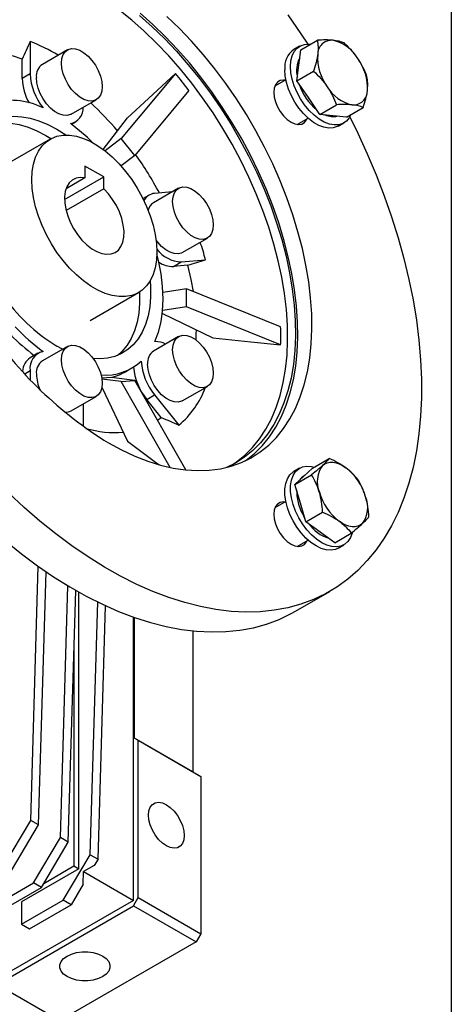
# Model space of a CAD drawing. Header units: millimetres. Extents: x 38 to 1638, y 38 to 1257.
# Tile 14 of 15: x 1541 to 1638, y 921 to 1144. Entities that reach past the tile are written whole.
import ezdxf

# ---------------------------------------------------------------- set-up
doc = ezdxf.new("R2010")
doc.units = ezdxf.units.MM
doc.header["$LTSCALE"] = 6
doc.linetypes.add('SLD-Solid', pattern=[0])
doc.layers.add('TEXT', color=140, linetype='SLD-Solid', lineweight=25)

msp = doc.modelspace()

# ---------------------------------------------------------------- linework, layer by layer
for p, q in [((1543.181, 1138.75), (1543.181, 1131.43)), ((1604.284, 1136.87), (1608.043, 1139.04)), ((1551.599, 1136.855), (1545.942, 1133.59)), ((1604.039, 1137.699), (1602.766, 1136.964)), ((1603.855, 1133.379), (1604.284, 1136.87)), ((1541.413, 1134.769), (1539.204, 1135.486)), ((1541.413, 1130.41), (1541.413, 1134.769)), ((1575.975, 1131.537), (1563.76, 1116.85)), ((1603.426, 1129.889), (1603.855, 1133.379)), ((1603.426, 1129.889), (1607.184, 1132.058)), ((1543.181, 1131.43), (1541.413, 1130.41)), ((1600.935, 1130.134), (1598.463, 1128.707)), ((1606.015, 1126.095), (1603.426, 1129.889)), ((1579.037, 1127.728), (1566.822, 1113.041)), ((1552.441, 1122.331), (1558.098, 1125.597)), ((1608.604, 1122.302), (1606.015, 1126.095)), ((1608.604, 1122.302), (1612.363, 1124.472)), ((1614.641, 1121.697), (1618.4, 1123.867)), ((1552.505, 1120.058), (1553.441, 1120.599)), ((1559.69, 1114.383), (1565.17, 1121.49)), ((1603.463, 1120.047), (1605.935, 1121.474)), ((1611.623, 1121.999), (1608.604, 1122.302)), ((1614.641, 1121.697), (1611.623, 1121.999)), ((1612.765, 1119.644), (1614.038, 1120.378)), ((1547.677, 1116.702), (1536.717, 1110.374)), ((1563.76, 1116.85), (1560.118, 1114.057)), ((1566.822, 1113.041), (1563.76, 1116.85)), ((1566.822, 1113.041), (1563.717, 1110.66)), ((1559.798, 1108.199), (1555.555, 1110.649)), ((1555.555, 1110.649), (1555.555, 1107.965)), ((1550.961, 1103.098), (1559.798, 1108.199)), ((1555.555, 1107.965), (1551.303, 1105.511)), ((1559.798, 1105.516), (1559.798, 1108.199)), ((1559.798, 1105.516), (1551.303, 1100.612)), ((1576.706, 1105.622), (1571.049, 1102.356)), ((1570.049, 1104.089), (1568.676, 1103.296)), ((1575.342, 1104.835), (1571.293, 1104.473)), ((1577.548, 1091.098), (1583.205, 1094.363)), ((1577.304, 1088.982), (1582.794, 1089.472)), ((1575.536, 1087.961), (1577.304, 1088.982)), ((1578.806, 1088.253), (1575.536, 1087.961)), ((1578.5, 1082.941), (1573.191, 1082.12)), ((1599.746, 1074.353), (1578.5, 1082.941)), ((1578.5, 1078.858), (1578.5, 1082.941)), ((1556.716, 1075.732), (1567.676, 1082.06)), ((1578.5, 1078.858), (1573.117, 1078.026)), ((1599.746, 1070.271), (1578.5, 1078.858)), ((1573.049, 1077.349), (1584.436, 1071.833)), ((1576.706, 1072.144), (1571.049, 1068.878)), ((1551.599, 1069.899), (1545.942, 1066.633)), ((1550.511, 1069.271), (1549.191, 1069.986)), ((1544.942, 1068.365), (1543.174, 1067.345)), ((1564.417, 1064.025), (1566.185, 1065.045)), ((1541.947, 1063.761), (1543.181, 1064.474)), ((1543.181, 1064.474), (1543.181, 1062.43)), ((1561.517, 1062.929), (1559.351, 1062.735)), ((1566.822, 1062.242), (1561.517, 1062.929)), ((1559.372, 1060.722), (1565.17, 1048.503)), ((1563.76, 1061.969), (1559.381, 1062.535)), ((1563.76, 1061.969), (1566.822, 1062.242)), ((1574.8, 1042.595), (1563.76, 1061.969)), ((1578.334, 1042.04), (1566.822, 1062.242)), ((1577.548, 1057.62), (1583.205, 1060.885)), ((1552.441, 1055.375), (1558.098, 1058.64)), ((1569.526, 1057.953), (1571.293, 1058.973)), ((1571.293, 1058.973), (1576.783, 1052.144)), ((1555.202, 1051.812), (1555.202, 1056.968)), ((1572.795, 1053.885), (1569.526, 1057.953)), ((1571.939, 1053.262), (1572.795, 1053.885)), ((1606.968, 1042.427), (1610.727, 1044.597)), ((1604.039, 1042.431), (1602.766, 1041.697)), ((1602.987, 1038.745), (1606.746, 1040.915)), ((1602.987, 1038.745), (1604.978, 1040.586)), ((1604.978, 1040.586), (1606.968, 1042.427)), ((1605.202, 1040.794), (1605.039, 1040.699)), ((1604.234, 1034.54), (1602.987, 1038.745)), ((1600.935, 1034.866), (1598.463, 1033.439)), ((1605.481, 1030.334), (1604.234, 1034.54)), ((1605.481, 1030.334), (1609.24, 1032.504)), ((1608.719, 1027.969), (1605.481, 1030.334)), ((1611.957, 1025.605), (1608.719, 1027.969)), ((1611.957, 1025.605), (1615.715, 1027.774)), ((1603.463, 1024.779), (1605.935, 1026.206)), ((1612.765, 1024.376), (1614.038, 1025.11)), ((1543.305, 962.917), (1545.01, 1020.266)), ((1545.073, 961.896), (1546.772, 1019.041)), ((1550.023, 959.039), (1551.712, 1015.878)), ((1551.791, 958.018), (1553.48, 1014.844)), ((1554.141, 951.999), (1554.141, 1014.47)), ((1603.076, 1010.122), (1610.855, 1014.613)), ((1556.74, 955.161), (1558.436, 1012.216)), ((1558.508, 954.141), (1560.209, 1011.374)), ((1566.516, 944.854), (1566.516, 1008.805)), ((1566.586, 1008.78), (1566.586, 981.558)), ((1566.728, 981.476), (1566.728, 1008.73)), ((1579.951, 1005.687), (1579.951, 973.843)), ((1553.08, 1001.417), (1553.08, 952.611)), ((1566.586, 981.558), (1567.576, 980.986)), ((1566.586, 981.558), (1566.728, 981.476)), ((1579.951, 973.843), (1566.728, 981.476)), ((1567.576, 945.466), (1567.576, 980.986)), ((1567.576, 980.986), (1581.725, 972.818)), ((1579.951, 973.843), (1581.379, 973.018)), ((1581.379, 973.018), (1581.725, 972.818)), ((1581.725, 972.818), (1581.725, 937.298)), ((1537.239, 952.65), (1543.305, 962.917)), ((1545.073, 961.896), (1543.305, 962.917)), ((1539.007, 951.629), (1545.073, 961.896)), ((1543.956, 948.772), (1550.023, 959.039)), ((1551.791, 958.018), (1550.023, 959.039)), ((1545.724, 947.751), (1551.791, 958.018)), ((1550.674, 944.894), (1556.74, 955.161)), ((1556.74, 955.161), (1558.508, 954.141)), ((1558.508, 954.141), (1557.677, 952.733)), ((1554.141, 951.999), (1541.236, 944.549)), ((1546.274, 948.682), (1553.08, 952.611)), ((1553.08, 952.611), (1554.141, 951.999)), ((1557.677, 952.733), (1555.231, 951.37)), ((1555.187, 948.521), (1555.231, 951.37)), ((1555.231, 951.37), (1566.516, 944.854)), ((1443.764, 890.932), (1543.956, 948.772)), ((1445.532, 889.912), (1545.724, 947.751)), ((1545.724, 947.751), (1543.956, 948.772)), ((1555.187, 948.521), (1552.442, 943.873)), ((1566.516, 944.854), (1534.696, 926.485)), ((1541.236, 939.446), (1550.674, 944.894)), ((1552.442, 943.873), (1550.674, 944.894)), ((1566.516, 943.629), (1567.576, 945.466)), ((1567.576, 945.466), (1581.725, 937.298)), ((1535.756, 925.872), (1566.516, 943.629)), ((1541.236, 944.549), (1541.236, 939.446)), ((1543.004, 938.425), (1552.442, 943.873)), ((1566.516, 943.629), (1580.665, 935.461)), ((1541.236, 939.446), (1543.004, 938.425)), ((1581.725, 937.298), (1580.665, 935.461)), ((1580.665, 935.461), (1549.906, 917.704)), ((1535.756, 925.872), (1549.906, 917.704))]:
    msp.add_line(p, q)
at = {"flags": 128}
for points in [[(1588.903, 1043.248), (1589.802, 1043.858), (1591.689, 1045.375), (1593.427, 1047.115), (1595.006, 1049.069), (1596.422, 1051.23), (1597.668, 1053.589), (1598.739, 1056.136), (1599.63, 1058.86), (1600.338, 1061.749), (1600.859, 1064.792), (1601.192, 1067.976), (1601.335, 1071.287), (1601.287, 1074.712), (1601.049, 1078.236), (1600.622, 1081.844), (1600.007, 1085.522), (1599.207, 1089.253), (1598.226, 1093.023), (1597.067, 1096.815), (1595.735, 1100.613), (1594.237, 1104.402), (1592.577, 1108.166), (1590.764, 1111.889), (1588.805, 1115.555), (1586.707, 1119.148), (1584.481, 1122.655), (1582.135, 1126.06), (1579.678, 1129.348), (1577.122, 1132.506), (1574.477, 1135.522), (1571.754, 1138.381), (1568.965, 1141.073), (1566.121, 1143.585), (1563.234, 1145.908)], [(1591.726, 1044.073), (1591.966, 1044.242), (1593.875, 1045.777), (1595.632, 1047.537), (1597.23, 1049.514), (1598.663, 1051.701), (1599.923, 1054.087), (1601.006, 1056.663), (1601.908, 1059.419), (1602.624, 1062.342), (1603.151, 1065.421), (1603.488, 1068.642), (1603.633, 1071.991), (1603.584, 1075.456), (1603.344, 1079.021), (1602.911, 1082.672), (1602.289, 1086.392), (1601.48, 1090.167), (1600.487, 1093.981), (1599.315, 1097.817), (1597.968, 1101.66), (1596.452, 1105.493), (1594.773, 1109.301), (1592.939, 1113.067), (1590.956, 1116.776), (1588.835, 1120.411), (1586.582, 1123.959), (1584.208, 1127.403), (1581.723, 1130.73), (1579.138, 1133.926), (1576.462, 1136.976), (1573.707, 1139.869), (1570.885, 1142.592), (1568.008, 1145.134)], [(1560.859, 1048.142), (1563.834, 1046.536), (1566.796, 1045.159), (1569.734, 1044.018), (1572.635, 1043.116), (1575.486, 1042.458), (1578.275, 1042.046), (1580.992, 1041.883), (1583.624, 1041.968), (1586.161, 1042.302), (1588.592, 1042.883), (1590.906, 1043.709), (1593.094, 1044.776), (1595.148, 1046.079), (1597.057, 1047.614), (1598.814, 1049.374), (1600.412, 1051.351), (1601.845, 1053.538), (1603.105, 1055.924), (1604.188, 1058.5), (1605.09, 1061.256), (1605.806, 1064.179), (1606.333, 1067.258), (1606.67, 1070.478), (1606.815, 1073.828), (1606.766, 1077.293), (1606.526, 1080.858), (1606.093, 1084.509), (1605.471, 1088.229), (1604.662, 1092.004), (1603.669, 1095.818), (1602.497, 1099.654), (1601.15, 1103.497), (1599.634, 1107.33), (1597.955, 1111.138), (1596.121, 1114.904), (1594.138, 1118.613), (1592.017, 1122.248), (1589.764, 1125.796), (1587.39, 1129.24), (1584.905, 1132.567), (1582.32, 1135.763), (1579.644, 1138.813), (1576.889, 1141.706), (1574.067, 1144.429)], [(1567.889, 1144.606), (1570.733, 1142.093), (1573.522, 1139.402), (1576.245, 1136.542), (1578.89, 1133.527), (1581.446, 1130.368), (1583.902, 1127.08), (1586.249, 1123.675), (1588.475, 1120.169), (1590.572, 1116.575), (1592.532, 1112.909), (1594.345, 1109.187), (1596.004, 1105.423), (1597.503, 1101.634), (1598.834, 1097.835), (1599.993, 1094.043), (1600.975, 1090.273), (1601.775, 1086.542), (1602.389, 1082.864), (1602.817, 1079.256), (1603.055, 1075.732), (1603.102, 1072.307), (1602.959, 1068.996), (1602.627, 1065.812), (1602.105, 1062.769), (1601.398, 1059.88), (1600.506, 1057.156), (1599.436, 1054.61), (1598.19, 1052.251), (1596.774, 1050.09), (1595.194, 1048.135), (1593.457, 1046.396), (1591.57, 1044.879), (1589.541, 1043.59), (1587.505, 1042.589)], [(1601.375, 1144.749), (1604.328, 1140.525), (1605.896, 1138.168)], [(1550.252, 1133.879), (1550.352, 1134.925), (1550.649, 1135.809), (1551.13, 1136.492), (1551.773, 1136.946), (1552.55, 1137.149), (1553.428, 1137.094), (1554.368, 1136.782), (1555.329, 1136.227), (1556.269, 1135.454), (1557.146, 1134.496), (1557.924, 1133.395), (1558.567, 1132.199), (1559.047, 1130.961), (1559.344, 1129.734), (1559.444, 1128.573), (1559.344, 1127.527), (1559.047, 1126.643), (1558.567, 1125.96), (1557.924, 1125.506), (1557.146, 1125.303), (1556.269, 1125.358), (1555.329, 1125.67), (1554.368, 1126.225), (1553.428, 1126.998), (1552.55, 1127.956), (1551.773, 1129.057), (1551.13, 1130.253), (1550.649, 1131.491), (1550.352, 1132.718), (1550.252, 1133.879)], [(1601.967, 1133.121), (1602.064, 1134.409), (1602.35, 1135.551), (1602.819, 1136.515), (1603.458, 1137.275), (1604.249, 1137.811), (1605.171, 1138.107), (1606.198, 1138.156), (1606.465, 1138.13)], [(1575.975, 1131.537), (1569.924, 1125.911), (1565.17, 1121.49)], [(1612.765, 1119.644), (1612.555, 1119.532), (1611.633, 1119.236), (1610.606, 1119.187), (1609.501, 1119.386), (1608.349, 1119.829), (1607.182, 1120.504), (1606.03, 1121.391), (1604.925, 1122.466), (1603.898, 1123.701), (1602.976, 1125.061), (1602.185, 1126.51), (1601.547, 1128.008), (1601.078, 1129.514), (1600.791, 1130.986), (1600.694, 1132.386)], [(1615.624, 1122.264), (1615.257, 1121.562), (1614.618, 1120.802), (1613.827, 1120.267), (1612.906, 1119.97), (1611.879, 1119.921), (1610.774, 1120.121), (1609.622, 1120.564), (1608.454, 1121.238), (1607.302, 1122.125), (1606.198, 1123.201), (1605.171, 1124.436), (1604.249, 1125.796), (1603.458, 1127.245), (1602.819, 1128.743), (1602.35, 1130.248), (1602.064, 1131.721), (1601.967, 1133.121)], [(1552.441, 1122.331), (1552.267, 1122.241), (1551.489, 1122.037), (1550.612, 1122.093), (1549.672, 1122.405), (1548.711, 1122.959), (1547.771, 1123.732), (1546.893, 1124.691), (1546.116, 1125.791), (1545.473, 1126.987), (1544.993, 1128.225), (1544.696, 1129.452), (1544.595, 1130.614)], [(1600.755, 1130.03), (1600.421, 1130.059), (1599.684, 1129.949), (1599.068, 1129.594), (1598.605, 1129.01), (1598.317, 1128.227), (1598.22, 1127.283)], [(1598.22, 1127.283), (1598.317, 1126.228), (1598.605, 1125.113), (1599.068, 1123.994), (1599.684, 1122.927), (1600.421, 1121.966), (1601.243, 1121.16), (1602.109, 1120.547), (1602.974, 1120.16), (1603.796, 1120.018), (1604.533, 1120.127), (1605.149, 1120.483), (1605.613, 1121.067), (1605.754, 1121.37)], [(1528.446, 1101.343), (1528.194, 1103.117), (1528.002, 1105.549), (1528.002, 1107.88), (1528.194, 1110.09), (1528.576, 1112.158), (1529.145, 1114.067), (1529.895, 1115.798), (1530.82, 1117.336), (1531.912, 1118.667), (1533.16, 1119.779), (1534.553, 1120.662), (1536.078, 1121.308), (1537.723, 1121.71), (1539.471, 1121.867), (1541.307, 1121.775), (1543.215, 1121.436), (1545.177, 1120.853), (1547.175, 1120.032), (1549.191, 1118.978), (1551.208, 1117.703), (1551.302, 1117.638)], [(1533.006, 1119.661), (1533.603, 1119.879), (1535.248, 1120.282), (1536.996, 1120.438), (1538.832, 1120.346), (1540.74, 1120.008), (1542.702, 1119.425), (1544.7, 1118.603), (1546.717, 1117.55), (1547.885, 1116.838)], [(1615.373, 1121.753), (1617.189, 1118.055), (1619.332, 1113.376), (1621.317, 1108.663), (1623.139, 1103.931), (1624.793, 1099.191), (1626.274, 1094.457), (1627.58, 1089.74), (1628.705, 1085.055), (1629.648, 1080.414), (1630.405, 1075.828), (1630.974, 1071.311), (1631.355, 1066.875), (1631.546, 1062.531), (1631.546, 1058.291), (1631.355, 1054.167), (1630.974, 1050.17), (1630.405, 1046.311), (1629.648, 1042.599), (1628.705, 1039.046), (1627.58, 1035.66), (1626.274, 1032.451), (1624.793, 1029.428), (1623.139, 1026.597), (1621.317, 1023.968), (1619.332, 1021.548), (1617.189, 1019.342), (1614.895, 1017.357), (1612.455, 1015.597), (1609.876, 1014.069), (1607.164, 1012.776), (1604.328, 1011.721), (1601.375, 1010.907), (1598.312, 1010.337), (1595.149, 1010.012), (1591.893, 1009.932), (1588.553, 1010.099), (1585.139, 1010.511), (1581.659, 1011.168), (1578.123, 1012.068), (1574.541, 1013.208), (1570.922, 1014.585), (1567.275, 1016.196), (1563.612, 1018.036), (1559.941, 1020.1), (1556.272, 1022.383), (1552.616, 1024.879), (1548.982, 1027.58), (1545.38, 1030.48), (1541.82, 1033.57), (1538.311, 1036.843)], [(1611.198, 1121.754), (1610.201, 1121.975), (1609.635, 1122.199)], [(1612.586, 1121.903), (1612.122, 1121.782), (1611.198, 1121.754)], [(1543.535, 1107.545), (1543.63, 1109.385), (1543.916, 1111.091), (1544.387, 1112.638), (1545.039, 1114.006), (1545.861, 1115.176), (1546.843, 1116.132), (1547.972, 1116.862), (1549.232, 1117.355), (1550.606, 1117.606), (1552.075, 1117.609), (1553.621, 1117.367), (1555.221, 1116.881), (1556.854, 1116.158), (1558.499, 1115.209), (1560.132, 1114.046), (1561.733, 1112.684), (1563.278, 1111.142), (1564.748, 1109.441), (1566.122, 1107.605), (1567.382, 1105.657), (1568.51, 1103.624), (1569.492, 1101.534), (1570.315, 1099.414), (1570.966, 1097.294), (1571.438, 1095.203), (1571.723, 1093.168), (1571.819, 1091.217), (1571.723, 1089.376), (1571.438, 1087.67), (1570.966, 1086.123), (1570.315, 1084.756), (1569.492, 1083.586), (1568.51, 1082.629), (1567.382, 1081.899), (1566.122, 1081.406), (1564.748, 1081.156), (1563.278, 1081.152), (1561.733, 1081.394), (1560.132, 1081.88), (1558.499, 1082.603), (1556.854, 1083.552), (1555.221, 1084.716), (1553.621, 1086.077), (1552.075, 1087.619), (1550.606, 1089.32), (1549.232, 1091.157), (1547.972, 1093.105), (1546.843, 1095.137), (1545.861, 1097.228), (1545.039, 1099.347), (1544.387, 1101.467), (1543.916, 1103.558), (1543.63, 1105.594), (1543.535, 1107.545)], [(1555.555, 1107.965), (1554.502, 1108.049), (1553.541, 1107.881), (1552.701, 1107.465), (1552.006, 1106.813), (1551.476, 1105.944), (1551.127, 1104.884), (1550.969, 1103.664), (1551.006, 1102.319), (1551.237, 1100.888), (1551.657, 1099.414), (1552.251, 1097.938), (1553.004, 1096.504), (1553.893, 1095.155), (1554.893, 1093.928), (1555.973, 1092.86), (1557.103, 1091.983), (1558.25, 1091.321), (1559.38, 1090.894), (1560.461, 1090.714), (1561.46, 1090.787), (1562.349, 1091.11), (1563.102, 1091.674), (1563.697, 1092.463), (1564.116, 1093.454), (1564.348, 1094.617), (1564.385, 1095.919), (1564.226, 1097.322), (1563.877, 1098.785), (1563.347, 1100.265), (1562.652, 1101.72), (1561.812, 1103.106), (1560.851, 1104.384), (1559.798, 1105.516)], [(1575.359, 1102.646), (1575.46, 1103.692), (1575.757, 1104.575), (1576.237, 1105.259), (1576.88, 1105.712), (1577.657, 1105.916), (1578.535, 1105.86), (1579.475, 1105.549), (1580.436, 1104.994), (1581.376, 1104.221), (1582.254, 1103.263), (1583.031, 1102.162), (1583.674, 1100.966), (1584.154, 1099.728), (1584.451, 1098.501), (1584.552, 1097.339), (1584.451, 1096.294), (1584.154, 1095.41), (1583.674, 1094.726), (1583.031, 1094.273), (1582.254, 1094.07), (1581.376, 1094.125), (1580.436, 1094.437), (1579.475, 1094.992), (1578.535, 1095.765), (1577.657, 1096.723), (1576.88, 1097.824), (1576.237, 1099.02), (1575.757, 1100.258), (1575.46, 1101.485), (1575.359, 1102.646)], [(1577.548, 1091.098), (1577.374, 1091.007), (1576.597, 1090.804), (1575.719, 1090.859), (1574.779, 1091.171), (1573.818, 1091.726), (1572.878, 1092.499), (1572.001, 1093.457), (1571.636, 1093.938)], [(1571.378, 1071.001), (1572.18, 1073.114), (1572.759, 1075.434), (1573.109, 1077.94), (1573.226, 1080.607), (1573.109, 1083.409), (1572.759, 1086.319), (1572.18, 1089.308), (1571.814, 1090.795)], [(1580.065, 1082.309), (1579.564, 1085.025), (1578.806, 1088.253)], [(1570.3, 1084.73), (1570.381, 1083.415), (1570.381, 1081.084), (1570.189, 1078.874), (1569.807, 1076.806), (1569.238, 1074.898), (1568.488, 1073.167), (1567.563, 1071.629), (1566.471, 1070.298), (1565.223, 1069.186), (1563.83, 1068.303), (1562.305, 1067.657), (1560.66, 1067.254), (1558.912, 1067.098), (1557.444, 1067.152)], [(1567.898, 1082.172), (1567.906, 1081.987), (1567.906, 1079.656), (1567.714, 1077.446), (1567.332, 1075.377), (1566.763, 1073.469), (1566.013, 1071.738), (1565.088, 1070.2), (1563.996, 1068.869), (1562.902, 1067.875)], [(1575.359, 1069.168), (1575.46, 1070.213), (1575.757, 1071.097), (1576.237, 1071.781), (1576.88, 1072.234), (1577.657, 1072.438), (1578.535, 1072.382), (1579.475, 1072.07), (1580.436, 1071.516), (1581.376, 1070.742), (1582.254, 1069.784), (1583.031, 1068.683), (1583.674, 1067.488), (1584.154, 1066.249), (1584.451, 1065.023), (1584.552, 1063.861), (1584.451, 1062.816), (1584.154, 1061.932), (1583.674, 1061.248), (1583.031, 1060.795), (1582.254, 1060.591), (1581.376, 1060.647), (1580.436, 1060.959), (1579.475, 1061.513), (1578.535, 1062.287), (1577.657, 1063.245), (1576.88, 1064.346), (1576.237, 1065.541), (1575.757, 1066.78), (1575.46, 1068.006), (1575.359, 1069.168)], [(1580.641, 1071.367), (1580.713, 1072.782), (1580.733, 1073.627)], [(1584.436, 1071.833), (1593.01, 1070.958), (1599.746, 1070.271)], [(1550.252, 1066.923), (1550.352, 1067.968), (1550.649, 1068.852), (1551.13, 1069.536), (1551.773, 1069.989), (1552.55, 1070.193), (1553.428, 1070.137), (1554.368, 1069.825), (1555.329, 1069.271), (1556.269, 1068.497), (1557.146, 1067.539), (1557.924, 1066.438), (1558.567, 1065.243), (1559.047, 1064.004), (1559.344, 1062.778), (1559.444, 1061.616), (1559.344, 1060.571), (1559.047, 1059.687), (1558.567, 1059.003), (1557.924, 1058.55), (1557.146, 1058.346), (1556.269, 1058.402), (1555.329, 1058.714), (1554.368, 1059.269), (1553.428, 1060.042), (1552.55, 1061), (1551.773, 1062.101), (1551.13, 1063.297), (1550.649, 1064.535), (1550.352, 1065.761), (1550.252, 1066.923)], [(1577.548, 1057.62), (1577.374, 1057.529), (1576.597, 1057.326), (1575.719, 1057.381), (1574.779, 1057.693), (1573.818, 1058.248), (1572.878, 1059.021), (1572.001, 1059.979), (1571.223, 1061.08), (1570.58, 1062.276), (1570.1, 1063.514), (1569.803, 1064.741), (1569.702, 1065.902)], [(1564.417, 1064.025), (1563.289, 1063.455), (1561.731, 1062.901)], [(1565.17, 1048.503), (1571.221, 1044.039), (1572.341, 1043.213)], [(1615.88, 1027.757), (1615.514, 1026.753), (1614.958, 1025.887), (1614.241, 1025.237), (1613.381, 1024.82), (1612.404, 1024.647), (1611.334, 1024.722), (1610.202, 1025.045), (1609.038, 1025.605), (1607.874, 1026.389), (1606.742, 1027.373), (1605.673, 1028.532), (1604.695, 1029.834), (1603.836, 1031.244), (1603.119, 1032.722), (1602.563, 1034.229), (1602.184, 1035.723), (1601.991, 1037.165), (1601.991, 1038.513), (1602.184, 1039.732), (1602.563, 1040.789), (1603.119, 1041.654), (1603.836, 1042.304), (1604.695, 1042.722), (1605.673, 1042.895), (1606.742, 1042.819), (1607.381, 1042.665)], [(1609.242, 1043.048), (1609.73, 1043.407), (1610.287, 1043.649), (1610.902, 1043.768), (1611.566, 1043.762), (1612.267, 1043.631), (1612.993, 1043.378), (1613.732, 1043.007), (1614.47, 1042.524)], [(1612.765, 1024.376), (1612.109, 1024.085), (1611.131, 1023.912), (1610.061, 1023.988), (1608.929, 1024.31), (1607.766, 1024.871), (1606.602, 1025.654), (1605.47, 1026.638), (1604.4, 1027.798), (1603.422, 1029.1), (1602.563, 1030.509), (1601.846, 1031.987), (1601.29, 1033.494), (1600.911, 1034.989), (1600.719, 1036.43), (1600.719, 1037.778), (1600.911, 1038.998), (1601.29, 1040.054), (1601.846, 1040.919), (1602.563, 1041.57), (1602.766, 1041.697)], [(1600.755, 1034.762), (1600.421, 1034.791), (1599.684, 1034.681), (1599.068, 1034.326), (1598.605, 1033.742), (1598.317, 1032.959), (1598.22, 1032.016)], [(1598.22, 1032.016), (1598.317, 1030.96), (1598.605, 1029.845), (1599.068, 1028.726), (1599.684, 1027.659), (1600.421, 1026.698), (1601.243, 1025.892), (1602.109, 1025.279), (1602.974, 1024.892), (1603.796, 1024.75), (1604.533, 1024.859), (1605.149, 1025.215), (1605.613, 1025.799), (1605.754, 1026.102)], [(1618.211, 1029.907), (1617.723, 1029.547), (1617.166, 1029.306), (1616.55, 1029.187), (1615.886, 1029.193), (1615.186, 1029.324), (1614.46, 1029.577), (1613.721, 1029.948), (1612.983, 1030.431)], [(1537.602, 1025.989), (1541.204, 1023.09), (1544.838, 1020.388), (1548.494, 1017.893), (1552.163, 1015.61), (1555.834, 1013.546), (1559.497, 1011.706), (1563.144, 1010.095), (1566.763, 1008.718), (1570.345, 1007.578), (1573.881, 1006.678), (1577.361, 1006.021), (1580.775, 1005.609), (1584.115, 1005.442), (1587.371, 1005.521), (1590.534, 1005.847), (1593.597, 1006.417), (1596.55, 1007.231), (1599.386, 1008.286), (1602.097, 1009.579), (1603.076, 1010.122)], [(1573.94, 957.152), (1573.045, 957.785), (1572.194, 958.62), (1571.432, 959.614), (1570.794, 960.717), (1570.315, 961.875), (1570.018, 963.028), (1569.917, 964.121), (1570.018, 965.096), (1570.315, 965.906), (1570.794, 966.511), (1571.432, 966.879), (1572.194, 966.992), (1573.045, 966.844), (1573.94, 966.444), (1574.835, 965.811), (1575.686, 964.976), (1576.449, 963.982), (1577.086, 962.879), (1577.565, 961.721), (1577.863, 960.567), (1577.964, 959.475), (1577.863, 958.5), (1577.565, 957.689), (1577.086, 957.085), (1576.449, 956.717), (1575.686, 956.604), (1574.835, 956.751), (1573.94, 957.152)], [(1559.579, 927.632), (1558.583, 927.173), (1557.435, 926.854), (1556.192, 926.69), (1554.918, 926.69), (1553.676, 926.854), (1552.528, 927.173), (1551.532, 927.632), (1550.737, 928.207), (1550.185, 928.87), (1549.901, 929.587), (1549.901, 930.322), (1550.185, 931.039), (1550.737, 931.702), (1551.532, 932.277), (1552.528, 932.736), (1553.676, 933.055), (1554.918, 933.219), (1556.192, 933.219), (1557.435, 933.055), (1558.583, 932.736), (1559.579, 932.277), (1560.373, 931.702), (1560.926, 931.039), (1561.21, 930.322), (1561.21, 929.587), (1560.926, 928.87), (1560.373, 928.207), (1559.579, 927.632)]]:
    msp.add_lwpolyline(points, dxfattribs=at)
for centre, radius, start, end in [((1527.909, 1099.195), 42.402, 59.33057, 68.88845), ((1611.293, 1135.867), 3.174, 85.05187, 180.47463), ((1609.673, 1130.55), 8.688, 30.30111, 77.41192), ((1605.607, 1132.921), 4.942, 125.09773, 186.21445), ((1609.236, 1132.201), 5.892, 151.56326, 194.41782), ((1619.384, 1135.219), 11.282, 176.84046, 216.19357), ((1608.069, 1128.271), 11.282, 356.84046, 36.19357), ((1547.812, 1130.951), 3.234, 125.32586, 185.98632), ((1553.489, 1130.795), 12.082, 181.8282, 209.2737), ((1556.18, 1132.022), 13.012, 182.60622, 219.24676), ((1616.293, 1133.243), 13.013, 198.48051, 230.15296), ((1617.78, 1132.94), 8.688, 210.30111, 257.41192), ((1616.16, 1127.623), 3.174, 265.05187, 0.47463), ((1538.821, 1109.014), 16.473, 63.7639, 106.63401), ((1509.995, 1074.034), 69.169, 40.0817, 47.32933), ((1551.577, 1123.76), 3.606, 281.24465, 2.41138), ((1526.176, 1084.632), 44.138, 45.13721, 53.74231), ((1500.722, 1066.504), 81.126, 27.98246, 35.20141), ((1571.555, 1101.471), 3.013, 94.97499, 152.37975), ((1572.478, 1100.087), 2.682, 122.18932, 167.85754), ((1577.671, 1096.387), 7.414, 217.74778, 267.16073), ((1509.519, 1069.587), 75.925, 15.18334, 18.30816), ((1575.41, 1093.56), 5.6, 235.84529, 271.28651), ((1571.023, 1105.379), 41.585, 214.76901, 238.33199), ((1607.423, 1124.135), 89.124, 213.68587, 238.50224), ((1572.728, 1104.973), 44.963, 222.94271, 233.68908), ((1570.741, 1103.663), 44.601, 224.32701, 233.33779), ((1571.509, 1065.954), 5.048, 63.17189, 91.4943), ((1545.264, 1064.165), 3.806, 123.31789, 177.97879), ((1546.894, 1065.066), 3.76, 102.14458, 189.05812), ((1572.919, 1066.24), 3.234, 125.32586, 185.98632), ((1547.812, 1063.995), 3.234, 125.32586, 185.98632), ((1560.117, 1075.553), 12.117, 265.65077, 312.40875), ((1579.754, 1066.41), 13.272, 184.99694, 219.5856), ((1581.389, 1067.354), 13.121, 183.2676, 219.70057), ((1553.418, 1063.878), 8.826, 181.43429, 205.11824), ((1563.482, 1067.881), 20.605, 310.20645, 339.5922), ((1551.258, 1057.492), 2.426, 263.52873, 299.19952), ((1562.314, 1073.815), 23.349, 253.75366, 274.63857), ((1614.028, 1039.39), 6.024, 142.61486, 203.36622), ((1606.507, 1038.21), 2.89, 120.54398, 148.42118), ((1606.56, 1032.309), 12.919, 16.38564, 52.24783), ((1612.592, 1037.063), 9.208, 177.97938, 197.4963), ((1620.893, 1040.646), 12.919, 196.38564, 232.24783), ((1613.425, 1033.564), 6.024, 322.61486, 23.36622), ((1616.643, 1038.171), 13.405, 196.80891, 211.84045), ((1613.425, 1035.172), 9.034, 215.87429, 251.83874)]:
    msp.add_arc(centre, radius, start, end)
for points in [[(1543.181, 1138.75), (1542.591, 1137.423), (1542.002, 1136.096), (1541.413, 1134.769)], [(1579.037, 1127.728), (1578.06, 1129.047), (1577.037, 1130.32), (1575.975, 1131.537)], [(1578.806, 1088.253), (1580.135, 1088.659), (1581.464, 1089.066), (1582.794, 1089.472)], [(1599.801, 1072.29), (1599.801, 1072.97), (1599.783, 1073.659), (1599.746, 1074.353)], [(1599.746, 1070.271), (1599.783, 1070.936), (1599.801, 1071.609), (1599.801, 1072.29)], [(1572.795, 1053.885), (1574.124, 1053.304), (1575.454, 1052.724), (1576.783, 1052.144)]]:
    msp.add_open_spline(points, degree=3)
for points, knots in [([(1611.566, 1139.029), (1611.311, 1139.055), (1611.041, 1139.074), (1610.481, 1139.099), (1610.193, 1139.104), (1609.305, 1139.103), (1608.683, 1139.079), (1608.043, 1139.04)], [0, 0, 0, 0, 0.25, 0.25, 0.5, 0.5, 1, 1, 1, 1]), ([(1608.043, 1139.04), (1608.127, 1138.558), (1608.183, 1138.056), (1608.216, 1136.995), (1608.192, 1136.436), (1608.119, 1135.841)], [0, 0, 0, 0, 0.5, 0.5, 1, 1, 1, 1]), ([(1614.08, 1138.435), (1613.741, 1138.573), (1613.368, 1138.698), (1612.537, 1138.9), (1612.077, 1138.978), (1611.566, 1139.029)], [0, 0, 0, 0, 0.5, 0.5, 1, 1, 1, 1]), ([(1617.174, 1134.934), (1616.954, 1135.256), (1616.722, 1135.572), (1616.239, 1136.185), (1615.988, 1136.483), (1615.209, 1137.354), (1614.656, 1137.905), (1614.08, 1138.435)], [0, 0, 0, 0, 0.25, 0.25, 0.5, 0.5, 1, 1, 1, 1]), ([(1608.119, 1135.841), (1608.082, 1135.545), (1608.034, 1135.24), (1607.915, 1134.625), (1607.845, 1134.313), (1607.606, 1133.365), (1607.408, 1132.717), (1607.184, 1132.058)], [0, 0, 0, 0, 0.25, 0.25, 0.5, 0.5, 1, 1, 1, 1]), ([(1619.258, 1130.849), (1618.989, 1131.558), (1618.689, 1132.257), (1618.003, 1133.621), (1617.615, 1134.287), (1617.174, 1134.934)], [0, 0, 0, 0, 0.5, 0.5, 1, 1, 1, 1]), ([(1607.184, 1132.058), (1607.762, 1131.527), (1608.316, 1130.975), (1609.354, 1129.813), (1609.838, 1129.203), (1610.279, 1128.557)], [0, 0, 0, 0, 0.5, 0.5, 1, 1, 1, 1]), ([(1619.334, 1127.649), (1619.371, 1127.946), (1619.395, 1128.236), (1619.421, 1128.798), (1619.423, 1129.071), (1619.398, 1129.867), (1619.342, 1130.368), (1619.258, 1130.849)], [0, 0, 0, 0, 0.25, 0.25, 0.5, 0.5, 1, 1, 1, 1]), ([(1610.279, 1128.557), (1610.498, 1128.235), (1610.707, 1127.904), (1611.098, 1127.238), (1611.28, 1126.901), (1611.795, 1125.877), (1612.094, 1125.179), (1612.363, 1124.472)], [0, 0, 0, 0, 0.25, 0.25, 0.5, 0.5, 1, 1, 1, 1]), ([(1618.4, 1123.867), (1618.624, 1124.527), (1618.822, 1125.175), (1619.141, 1126.439), (1619.261, 1127.055), (1619.334, 1127.649)], [0, 0, 0, 0, 0.5, 0.5, 1, 1, 1, 1]), ([(1615.886, 1124.461), (1615.631, 1124.486), (1615.361, 1124.505), (1614.801, 1124.53), (1614.513, 1124.535), (1613.625, 1124.534), (1613.004, 1124.511), (1612.363, 1124.472)], [0, 0, 0, 0, 0.25, 0.25, 0.5, 0.5, 1, 1, 1, 1]), ([(1618.4, 1123.867), (1618.062, 1124.005), (1617.688, 1124.129), (1616.857, 1124.331), (1616.397, 1124.41), (1615.886, 1124.461)], [0, 0, 0, 0, 0.5, 0.5, 1, 1, 1, 1]), ([(1609.242, 1043.048), (1609.073, 1042.891), (1608.891, 1042.727), (1608.509, 1042.39), (1608.308, 1042.216), (1607.679, 1041.68), (1607.225, 1041.304), (1606.746, 1040.915)], [0, 0, 0, 0, 0.25, 0.25, 0.5, 0.5, 1, 1, 1, 1]), ([(1610.727, 1044.597), (1610.556, 1044.385), (1610.355, 1044.155), (1609.868, 1043.643), (1609.581, 1043.361), (1609.242, 1043.048)], [0, 0, 0, 0, 0.5, 0.5, 1, 1, 1, 1]), ([(1614.47, 1042.524), (1614.195, 1042.724), (1613.907, 1042.919), (1613.315, 1043.291), (1613.01, 1043.469), (1612.069, 1043.984), (1611.409, 1044.3), (1610.727, 1044.597)], [0, 0, 0, 0, 0.25, 0.25, 0.5, 0.5, 1, 1, 1, 1]), ([(1608.498, 1037.001), (1608.393, 1037.357), (1608.274, 1037.709), (1608.015, 1038.398), (1607.876, 1038.732), (1607.431, 1039.707), (1607.1, 1040.323), (1606.746, 1040.915)], [0, 0, 0, 0, 0.25, 0.25, 0.5, 0.5, 1, 1, 1, 1]), ([(1617.202, 1039.867), (1616.827, 1040.343), (1616.42, 1040.806), (1615.518, 1041.695), (1615.021, 1042.121), (1614.47, 1042.524)], [0, 0, 0, 0, 0.5, 0.5, 1, 1, 1, 1]), ([(1618.955, 1035.953), (1618.849, 1036.31), (1618.731, 1036.662), (1618.472, 1037.35), (1618.332, 1037.684), (1617.888, 1038.659), (1617.557, 1039.275), (1617.202, 1039.867)], [0, 0, 0, 0, 0.25, 0.25, 0.5, 0.5, 1, 1, 1, 1]), ([(1609.24, 1032.504), (1609.191, 1033.278), (1609.111, 1034.051), (1608.871, 1035.555), (1608.709, 1036.289), (1608.498, 1037.001)], [0, 0, 0, 0, 0.5, 0.5, 1, 1, 1, 1]), ([(1619.696, 1031.456), (1619.647, 1032.23), (1619.568, 1033.004), (1619.328, 1034.508), (1619.166, 1035.241), (1618.955, 1035.953)], [0, 0, 0, 0, 0.5, 0.5, 1, 1, 1, 1]), ([(1609.24, 1032.504), (1609.924, 1032.206), (1610.585, 1031.89), (1611.838, 1031.204), (1612.431, 1030.834), (1612.983, 1030.431)], [0, 0, 0, 0, 0.5, 0.5, 1, 1, 1, 1]), ([(1612.983, 1030.431), (1613.258, 1030.23), (1613.522, 1030.022), (1614.022, 1029.596), (1614.259, 1029.378), (1614.935, 1028.711), (1615.341, 1028.249), (1615.715, 1027.774)], [0, 0, 0, 0, 0.25, 0.25, 0.5, 0.5, 1, 1, 1, 1]), ([(1615.715, 1027.774), (1616.195, 1028.165), (1616.65, 1028.541), (1617.489, 1029.256), (1617.872, 1029.593), (1618.211, 1029.907)], [0, 0, 0, 0, 0.5, 0.5, 1, 1, 1, 1]), ([(1618.211, 1029.907), (1618.38, 1030.063), (1618.538, 1030.213), (1618.827, 1030.497), (1618.96, 1030.631), (1619.325, 1031.015), (1619.526, 1031.245), (1619.696, 1031.456)], [0, 0, 0, 0, 0.25, 0.25, 0.5, 0.5, 1, 1, 1, 1])]:
    msp.add_open_spline(points, degree=3, knots=knots)
at = {"layer": 'TEXT'}
msp.add_line((1638.3, 1257.3), (1638.3, 38.1), dxfattribs=at)

doc.saveas('drawing.dxf')
